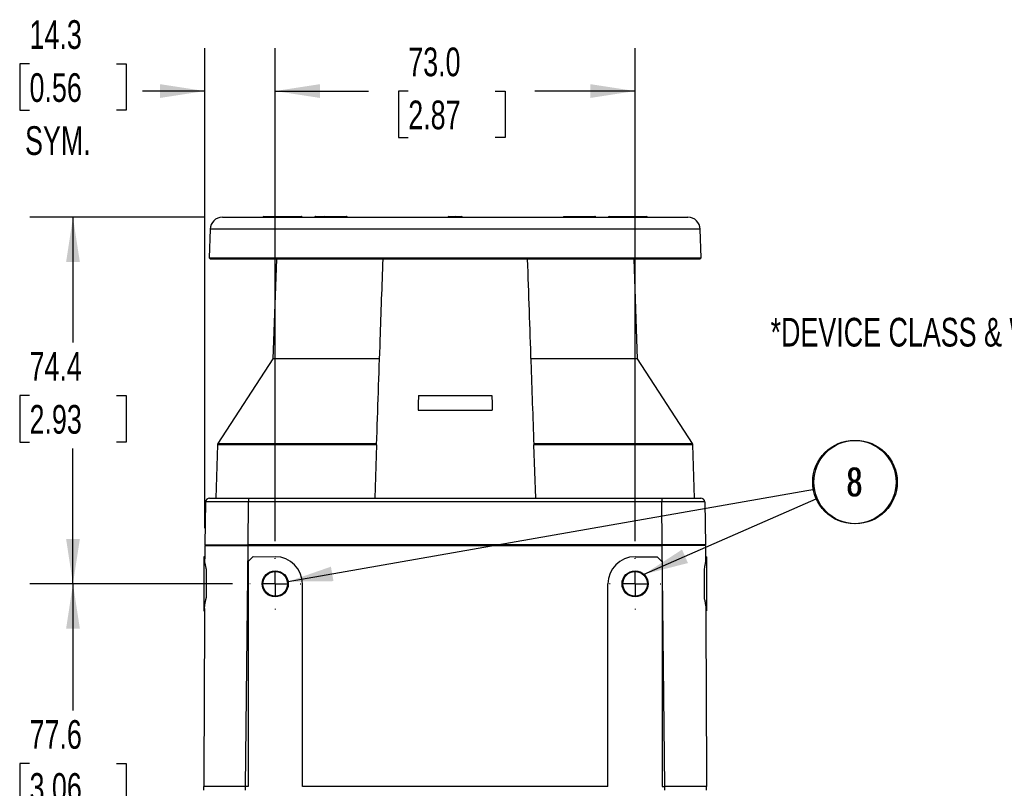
# Model space of a CAD drawing. Header units: millimetres. Extents: x 0 to 768, y 0 to 594.
# Tile 113 of 145: x 452 to 652, y 161 to 317. Entities that reach past the tile are written whole.
import ezdxf

# ---------------------------------------------------------------- set-up
doc = ezdxf.new("R2010")
doc.units = ezdxf.units.MM
doc.header["$LTSCALE"] = 2.75
doc.linetypes.add('CENTERX2', pattern=[20.32, 12.7, -2.54, 2.54, -2.54])
doc.layers.add('CENTER', color=40, linetype='CENTERX2')
doc.layers.add('DIMENSIONS', color=140, linetype='Continuous', lineweight=25)
doc.styles.add('SLDTEXTSTYLE0', font='TXT', dxfattribs={"width": 0.7})
doc.dimstyles.new('SLDDIMSTYLE0', dxfattribs={"dimtxt": 5.934521, "dimasz": 9.0805, "dimexe": 0, "dimexo": 0.0625, "dimgap": 1.48363, "dimtad": 0, "dimtih": 1, "dimtoh": 1, "dimdec": 1, "dimrnd": 1e-09, "dimzin": 4, "dimdsep": 46, "dimtxsty": 'SLDTEXTSTYLE0', "dimsah": 1, "dimcen": 0.09, "dimadec": 0, "dimazin": 1, "dimtfac": 1, "dimtdec": 1, "dimtofl": 0, "dimtmove": 0, "dimatfit": 3, "dimfxl": 0, "dimfrac": 2, "dimtolj": 1, "dimtzin": 12, "dimarcsym": 0})
doc.dimstyles.new('SLDDIMSTYLE2', dxfattribs={"dimtxt": 5.934521, "dimasz": 9.0805, "dimexe": 0, "dimexo": 0.0625, "dimgap": 1.48363, "dimtad": 0, "dimtih": 1, "dimtoh": 1, "dimdec": 1, "dimrnd": 1e-09, "dimzin": 12, "dimdsep": 46, "dimtxsty": 'SLDTEXTSTYLE0', "dimsah": 1, "dimcen": 0.09, "dimadec": 0, "dimazin": 3, "dimtfac": 1, "dimtdec": 1, "dimtofl": 0, "dimtmove": 0, "dimatfit": 3, "dimfxl": 0, "dimfrac": 2, "dimtolj": 1, "dimtzin": 12, "dimarcsym": 0})
doc.dimstyles.new('SLDDIMSTYLE4', dxfattribs={"dimtxt": 0.18, "dimasz": 9.0805, "dimexe": 0, "dimexo": 0.0625, "dimgap": 0, "dimtad": 0, "dimtih": 1, "dimtoh": 1, "dimdec": 0, "dimrnd": 1e-09, "dimzin": 0, "dimdsep": 46, "dimtxsty": 'Standard', "dimsah": 1, "dimcen": 0.09, "dimadec": 0, "dimazin": 0, "dimtfac": 9.0805, "dimtdec": 0, "dimtofl": 0, "dimtmove": 0, "dimatfit": 3, "dimfxl": 0, "dimfrac": 2, "dimtolj": 1, "dimtzin": 0, "dimarcsym": 0})
doc.dimstyles.new('SLDDIMSTYLE7', dxfattribs={"dimtxt": 5.934521, "dimasz": 9.0805, "dimexe": 0, "dimexo": 0.0625, "dimgap": 1.48363, "dimtad": 0, "dimtih": 1, "dimtoh": 1, "dimdec": 1, "dimrnd": 1e-09, "dimzin": 12, "dimdsep": 46, "dimtxsty": 'SLDTEXTSTYLE0', "dimsah": 1, "dimcen": 0.09, "dimadec": 0, "dimazin": 3, "dimtfac": 1, "dimtdec": 1, "dimtmove": 0, "dimatfit": 0, "dimfxl": 0, "dimfrac": 2, "dimtolj": 1, "dimtzin": 12, "dimarcsym": 0})

# ---------------------------------------------------------------- blocks, each defined once
blk = doc.blocks.new('_D_21')
at = {"layer": 'DIMENSIONS'}
for p, q in [((495.56, 202.79), (454.47, 202.79)), ((463.2, 202.79), (463.2, 177.07)), ((454.39, 166.31), (452.39, 166.31)), ((452.39, 166.31), (452.39, 156.88)), ((472.02, 166.31), (474.01, 166.31)), ((474.01, 166.31), (474.01, 156.88)), ((452.39, 156.88), (454.39, 156.88)), ((474.01, 156.88), (472.02, 156.88)), ((463.2, 125.19), (463.2, 155.55)), ((494.39, 125.19), (454.47, 125.19))]:
    blk.add_line(p, q, dxfattribs=at)
for points in [[(463.2, 202.79), (461.81, 193.71), (464.6, 193.71)], [(463.2, 125.19), (464.6, 134.28), (461.81, 134.28)]]:
    blk.add_solid(points, dxfattribs=at)
at = {"layer": 'DIMENSIONS', "char_height": 5.821, "attachment_point": 1, "style": 'SLDTEXTSTYLE0'}
for s, insert in [('77.6', (454.39, 175.14)), ('3.06', (454.39, 164.38))]:
    blk.add_mtext(s, dxfattribs=dict(at, insert=insert))
blk = doc.blocks.new('_D_22')
at = {"layer": 'DIMENSIONS'}
for p, q in [((490.03, 277.19), (454.47, 277.19)), ((463.2, 277.19), (463.2, 251.78)), ((454.39, 241.02), (452.39, 241.02)), ((452.39, 241.02), (452.39, 231.58)), ((472.02, 241.02), (474.01, 241.02)), ((474.01, 241.02), (474.01, 231.58)), ((452.39, 231.58), (454.39, 231.58)), ((463.2, 202.79), (463.2, 230.26)), ((474.01, 231.58), (472.02, 231.58)), ((495.56, 202.79), (454.47, 202.79))]:
    blk.add_line(p, q, dxfattribs=at)
for points in [[(463.2, 277.19), (461.81, 268.11), (464.6, 268.11)], [(463.2, 202.79), (464.6, 211.88), (461.81, 211.88)]]:
    blk.add_solid(points, dxfattribs=at)
at = {"layer": 'DIMENSIONS', "char_height": 5.821, "attachment_point": 1, "style": 'SLDTEXTSTYLE0'}
for s, insert in [('74.4', (454.39, 249.85)), ('2.93', (454.39, 239.09))]:
    blk.add_mtext(s, dxfattribs=dict(at, insert=insert))
blk = doc.blocks.new('_D_23')
at = {"layer": 'DIMENSIONS'}
for p, q in [((504.24, 211.48), (504.24, 311.54)), ((577.24, 211.48), (577.24, 311.54)), ((504.24, 302.81), (523.18, 302.81)), ((531.22, 302.81), (529.23, 302.81)), ((529.23, 302.81), (529.23, 293.38)), ((548.86, 302.81), (550.85, 302.81)), ((550.85, 302.81), (550.85, 293.38)), ((577.24, 302.81), (556.9, 302.81)), ((529.23, 293.38), (531.22, 293.38)), ((550.85, 293.38), (548.86, 293.38))]:
    blk.add_line(p, q, dxfattribs=at)
for points in [[(504.24, 302.81), (513.32, 301.41), (513.32, 304.21)], [(577.24, 302.81), (568.16, 304.21), (568.16, 301.41)]]:
    blk.add_solid(points, dxfattribs=at)
at = {"layer": 'DIMENSIONS', "char_height": 5.821, "attachment_point": 1, "style": 'SLDTEXTSTYLE0'}
for s, insert in [('73.0', (531.22, 311.64)), ('2.87', (531.22, 300.88))]:
    blk.add_mtext(s, dxfattribs=dict(at, insert=insert))
blk = doc.blocks.new('_D_24')
at = {"layer": 'DIMENSIONS'}
for p, q in [((489.95, 214.09), (489.95, 311.54)), ((504.24, 211.48), (504.24, 311.54)), ((454.39, 308.36), (452.39, 308.36)), ((452.39, 308.36), (452.39, 298.93)), ((472.02, 308.36), (474.01, 308.36)), ((474.01, 308.36), (474.01, 298.93)), ((489.95, 302.81), (477.34, 302.81)), ((504.24, 302.81), (521.7, 302.81)), ((452.39, 298.93), (454.39, 298.93)), ((474.01, 298.93), (472.02, 298.93))]:
    blk.add_line(p, q, dxfattribs=at)
for points in [[(489.95, 302.81), (480.87, 304.21), (480.87, 301.41)], [(504.24, 302.81), (513.32, 301.41), (513.32, 304.21)]]:
    blk.add_solid(points, dxfattribs=at)
at = {"layer": 'DIMENSIONS', "char_height": 5.821, "attachment_point": 1, "style": 'SLDTEXTSTYLE0'}
for s, insert in [('14.3', (454.39, 317.19)), ('0.56', (454.39, 306.43)), ('SYM.', (453.48, 295.67))]:
    blk.add_mtext(s, dxfattribs=dict(at, insert=insert))
blk = doc.blocks.new('SW_NOTE_0_6')
at = {"layer": 'DIMENSIONS', "color": 0}
blk.add_circle((8.33, 1.46), 8.46, dxfattribs=at)
at = {"layer": 'DIMENSIONS', "color": 0, "insert": (8.22, 4.4), "char_height": 5.82, "attachment_point": 2, "style": 'SLDTEXTSTYLE0'}
blk.add_mtext('8', dxfattribs=at)
blk = doc.blocks.new('SW_NOTE_0_7')
at = {"layer": 'DIMENSIONS', "color": 0}
blk.add_circle((7.74, 3.4), 8.46, dxfattribs=at)
at = {"layer": 'DIMENSIONS', "color": 0, "insert": (7.64, 6.33), "char_height": 5.82, "attachment_point": 2, "style": 'SLDTEXTSTYLE0'}
blk.add_mtext('8', dxfattribs=at)
blk = doc.blocks.new('SW_CENTERMARKSYMBOL_3')
at = {"layer": 'CENTER', "color": 0}
for p, q in [((0, 5.08), (0, 5.19)), ((0, 0), (0, 2.54)), ((-5.08, 0), (-5.19, 0)), ((0, 0), (-2.54, 0)), ((0, 0), (0, -2.54)), ((0, 0), (2.54, 0)), ((5.08, 0), (5.19, 0)), ((0, -5.08), (0, -5.19))]:
    blk.add_line(p, q, dxfattribs=at)
blk = doc.blocks.new('SW_CENTERMARKSYMBOL_4')
at = {"layer": 'CENTER', "color": 0}
for p, q in [((0, 5.08), (0, 5.19)), ((0, 0), (0, 2.54)), ((-5.08, 0), (-5.19, 0)), ((0, 0), (-2.54, 0)), ((0, 0), (0, -2.54)), ((0, 0), (2.54, 0)), ((5.08, 0), (5.19, 0)), ((0, -5.08), (0, -5.19))]:
    blk.add_line(p, q, dxfattribs=at)

msp = doc.modelspace()

# ---------------------------------------------------------------- linework, layer by layer
for p, q in [((493.52, 277.19), (540.74, 277.19)), ((501.93, 277.34), (501.94, 277.34)), ((501.94, 277.34), (509.52, 277.34)), ((509.52, 277.34), (509.53, 277.34)), ((512.4, 277.34), (512.41, 277.34)), ((512.41, 277.34), (514.19, 277.34)), ((514.19, 277.34), (514.2, 277.34)), ((514.2, 277.34), (518.67, 277.34)), ((539.47, 277.34), (540.73, 277.34)), ((540.73, 277.34), (540.75, 277.34)), ((540.74, 277.19), (587.96, 277.19)), ((540.75, 277.34), (542.01, 277.34)), ((562.81, 277.34), (567.28, 277.34)), ((567.28, 277.34), (567.29, 277.34)), ((567.29, 277.34), (569.07, 277.34)), ((569.08, 277.34), (569.08, 277.34)), ((571.95, 277.34), (571.96, 277.34)), ((571.96, 277.34), (579.54, 277.34)), ((579.54, 277.34), (579.55, 277.34)), ((491.02, 274.78), (490.82, 268.99)), ((590.46, 274.78), (491.02, 274.78)), ((590.66, 268.99), (590.46, 274.78)), ((490.82, 268.99), (491.11, 268.69)), ((490.82, 268.99), (540.74, 268.99)), ((540.74, 268.69), (491.11, 268.69)), ((504.46, 268.69), (503.75, 248.46)), ((540.74, 268.99), (590.66, 268.99)), ((590.37, 268.69), (540.74, 268.69)), ((577.73, 248.46), (577.02, 268.69)), ((590.37, 268.69), (590.66, 268.99)), ((503.75, 248.46), (492.6, 231.29)), ((525.4, 248.46), (503.75, 248.46)), ((577.73, 248.46), (556.08, 248.46)), ((588.88, 231.29), (577.73, 248.46)), ((533.29, 241.01), (548.19, 241.01)), ((533.23, 238.01), (548.25, 238.01)), ((492.52, 231.03), (492.16, 220.19)), ((524.79, 231.03), (492.52, 231.03)), ((492.6, 231.29), (524.8, 231.29)), ((524.79, 231.03), (524.41, 220.19)), ((556.68, 231.29), (588.88, 231.29)), ((557.07, 220.19), (556.69, 231.03)), ((588.96, 231.03), (556.69, 231.03)), ((589.32, 220.19), (588.96, 231.03)), ((498.84, 220.19), (582.64, 220.19)), ((498.84, 220.19), (498.84, 219.42)), ((582.64, 220.19), (582.64, 219.42)), ((490.11, 219.41), (489.95, 210.69)), ((498.74, 210.69), (498.84, 219.42)), ((582.64, 219.42), (498.84, 219.42)), ((582.74, 210.69), (582.64, 219.42)), ((591.37, 219.41), (591.53, 210.69)), ((489.95, 210.59), (489.94, 207.86)), ((490.97, 210.69), (490.97, 210.59)), ((498.19, 161.69), (498.74, 210.59)), ((582.74, 210.69), (498.74, 210.69)), ((498.74, 210.59), (582.74, 210.59)), ((498.75, 210.69), (498.75, 210.59)), ((582.73, 210.69), (582.73, 210.59)), ((583.29, 161.69), (582.74, 210.59)), ((590.51, 210.69), (590.51, 210.59)), ((591.53, 210.59), (591.54, 207.86)), ((489.94, 208.29), (489.74, 208.29)), ((489.74, 208.29), (489.74, 202.79)), ((489.94, 208.29), (489.94, 208.29)), ((499.74, 208.35), (498.74, 207.36)), ((499.74, 208.35), (504.24, 208.29)), ((577.24, 208.29), (581.74, 208.29)), ((582.74, 207.29), (581.74, 208.29)), ((591.74, 208.29), (591.54, 208.29)), ((591.54, 208.29), (591.54, 208.29)), ((591.74, 208.29), (591.74, 202.79)), ((490.24, 205.86), (490.24, 199.96)), ((498.74, 207.36), (498.74, 161.69)), ((582.74, 207.29), (582.74, 161.69)), ((591.24, 205.86), (591.24, 199.96)), ((489.74, 202.79), (489.74, 197.29)), ((509.74, 161.69), (509.74, 202.79)), ((571.74, 161.69), (571.74, 202.79)), ((591.74, 202.79), (591.74, 197.29)), ((489.74, 197.29), (489.9, 197.29)), ((591.58, 197.29), (591.74, 197.29)), ((489.74, 160.89), (489.74, 161.69)), ((498.74, 161.69), (498.19, 161.69)), ((498.19, 160.89), (498.19, 161.69)), ((571.74, 161.69), (509.74, 161.69)), ((582.74, 161.69), (583.29, 161.69)), ((583.29, 160.89), (583.29, 161.69)), ((591.74, 160.89), (591.74, 161.69))]:
    msp.add_line(p, q)
at = {"flags": 128}
for points in [[(533.29, 241.01), (533.26, 239.33), (533.23, 238.01)], [(548.19, 241.01), (548.22, 239.33), (548.25, 238.01)]]:
    msp.add_lwpolyline(points, dxfattribs=at)
for centre, radius in [((504.24, 202.79), 2.65), ((504.24, 202.79), 2.5), ((577.24, 202.79), 2.65), ((577.24, 202.79), 2.5)]:
    msp.add_circle(centre, radius)
for centre, radius, start, end in [((493.52, 274.69), 2.5, 90, 178), ((501.93, 277.14), 0.2, 90, 165.5225), ((501.74, 277.22), 0.233, 352.7588, 31.2063), ((509.33, 277.22), 0.233, 352.7588, 31.2063), ((512.43, 277.19), 0.161, 98.4999, 176.716), ((514.22, 277.19), 0.161, 98.4999, 176.716), ((514.19, 277.17), 0.173, 7.4549, 85.3681), ((518.66, 277.17), 0.173, 7.4549, 85.3681), ((539.47, 277.14), 0.2, 90, 165.5225), ((539.47, 277.15), 0.198, 90.2671, 166.0167), ((540.73, 277.15), 0.198, 90.2671, 166.0167), ((540.75, 277.15), 0.198, 13.9833, 89.7329), ((542.01, 277.14), 0.2, 14.4775, 90), ((542.01, 277.15), 0.198, 13.9833, 89.7329), ((562.81, 277.14), 0.2, 90, 165.5225), ((562.82, 277.17), 0.173, 94.6319, 172.5451), ((567.29, 277.17), 0.173, 94.6319, 172.5451), ((567.26, 277.19), 0.161, 3.284, 81.5001), ((569.05, 277.19), 0.161, 3.284, 81.5001), ((571.95, 277.14), 0.2, 90, 165.5225), ((572.15, 277.22), 0.233, 148.7937, 187.2412), ((579.74, 277.22), 0.233, 148.7937, 187.2412), ((579.55, 277.14), 0.2, 14.4775, 90), ((587.96, 274.69), 2.5, 2, 90), ((493.01, 231.02), 0.5, 147, 178.1), ((588.46, 231.02), 0.5, 1.9, 33), ((490.91, 219.39), 0.8, 90, 179.0001), ((590.57, 219.39), 0.8, 0.9999, 90), ((504.24, 202.79), 5.5, 0, 90), ((577.24, 202.79), 5.5, 90, 180)]:
    msp.add_arc(centre, radius, start, end)
for points, knots in [([(509.72, 277.19), (509.72, 277.22), (509.7, 277.26), (509.65, 277.31), (509.59, 277.34), (509.55, 277.34), (509.53, 277.34)], [0, 0, 0, 0, 0.243088, 0.5, 0.756912, 1, 1, 1, 1]), ([(512.4, 277.34), (512.38, 277.34), (512.34, 277.34), (512.28, 277.31), (512.23, 277.26), (512.22, 277.22), (512.21, 277.19)], [0, 0, 0, 0, 0.242883, 0.499684, 0.756657, 1, 1, 1, 1]), ([(518.87, 277.19), (518.86, 277.21), (518.86, 277.23), (518.84, 277.26), (518.82, 277.28), (518.79, 277.31), (518.76, 277.32), (518.73, 277.34), (518.7, 277.34), (518.68, 277.34), (518.67, 277.34)], [0, 0, 0, 0, 0.124287, 0.251564, 0.381417, 0.514519, 0.646716, 0.772705, 0.890181, 1, 1, 1, 1]), ([(569.27, 277.19), (569.26, 277.22), (569.25, 277.26), (569.2, 277.31), (569.14, 277.34), (569.1, 277.34), (569.08, 277.34)], [0, 0, 0, 0, 0.243343, 0.500316, 0.757117, 1, 1, 1, 1]), ([(524.79, 231.03), (525.04, 238.15), (525.48, 250.7), (525.92, 263.26), (526.11, 268.69)], [0, 0, 0, 0, 0.566885, 1, 1, 1, 1]), ([(555.37, 268.69), (555.61, 261.74), (556.05, 249.19), (556.49, 236.63), (556.69, 231.03)], [0, 0, 0, 0, 0.554072, 1, 1, 1, 1]), ([(490.91, 220.19), (490.91, 220.19), (491, 220.19), (491.94, 220.19), (492.66, 220.19), (494.24, 220.19), (495.11, 220.19), (496.93, 220.19), (497.89, 220.19), (498.84, 220.19)], [0, 0, 0, 0, 0.25, 0.25, 0.5, 0.5, 0.75, 0.75, 1, 1, 1, 1]), ([(582.64, 220.19), (583.59, 220.19), (584.54, 220.19), (586.36, 220.19), (587.23, 220.19), (588.81, 220.19), (589.53, 220.19), (590.47, 220.19), (590.57, 220.19), (590.57, 220.19)], [0, 0, 0, 0, 0.25, 0.25, 0.5, 0.5, 0.75, 0.75, 1, 1, 1, 1]), ([(498.84, 219.42), (498.37, 219.42), (497.89, 219.42), (496.88, 219.41), (496.36, 219.41), (495.27, 219.41), (494.72, 219.41), (493.65, 219.41), (493.13, 219.41), (492.18, 219.41), (491.76, 219.41), (491.05, 219.41), (490.77, 219.41), (490.36, 219.41), (490.24, 219.41), (490.11, 219.41), (490.11, 219.41), (490.11, 219.41)], [0, 0, 0, 0, 0.125, 0.125, 0.25, 0.25, 0.375, 0.375, 0.5, 0.5, 0.625, 0.625, 0.75, 0.75, 0.875, 0.875, 1, 1, 1, 1]), ([(591.37, 219.41), (591.37, 219.41), (591.37, 219.41), (591.24, 219.41), (591.12, 219.41), (590.71, 219.41), (590.43, 219.41), (589.72, 219.41), (589.29, 219.41), (588.35, 219.41), (587.83, 219.41), (586.76, 219.41), (586.21, 219.41), (585.12, 219.41), (584.59, 219.41), (583.59, 219.42), (583.11, 219.42), (582.64, 219.42)], [0, 0, 0, 0, 0.125, 0.125, 0.25, 0.25, 0.375, 0.375, 0.5, 0.5, 0.625, 0.625, 0.75, 0.75, 0.875, 0.875, 1, 1, 1, 1]), ([(489.95, 210.69), (489.95, 210.69), (489.96, 210.69), (490.09, 210.69), (490.21, 210.69), (490.62, 210.69), (490.9, 210.69), (491.61, 210.69), (492.04, 210.69), (492.99, 210.69), (493.51, 210.69), (494.59, 210.69), (495.15, 210.69), (496.23, 210.69), (496.77, 210.69), (497.78, 210.69), (498.27, 210.69), (498.74, 210.69)], [0, 0, 0, 0, 0.125, 0.125, 0.25, 0.25, 0.375, 0.375, 0.5, 0.5, 0.625, 0.625, 0.75, 0.75, 0.875, 0.875, 1, 1, 1, 1]), ([(489.95, 210.59), (489.95, 210.59), (489.95, 210.59), (489.96, 210.59), (489.96, 210.59), (489.96, 210.59), (489.97, 210.59), (489.99, 210.59), (490, 210.59), (490.02, 210.59), (490.04, 210.59), (490.08, 210.59), (490.1, 210.59), (490.16, 210.59), (490.19, 210.59), (490.25, 210.59), (490.29, 210.59), (490.37, 210.59), (490.42, 210.59), (490.51, 210.59), (490.56, 210.59), (490.67, 210.59), (490.73, 210.59), (490.85, 210.59), (490.91, 210.59), (491.04, 210.59), (491.1, 210.59), (491.24, 210.59), (491.31, 210.59), (491.46, 210.59), (491.53, 210.59), (491.69, 210.59), (491.77, 210.59), (491.93, 210.59), (492.01, 210.59), (492.17, 210.59), (492.26, 210.59), (492.43, 210.59), (492.52, 210.59), (492.7, 210.59), (492.79, 210.59), (492.97, 210.59), (493.06, 210.59), (493.25, 210.59), (493.34, 210.59), (493.53, 210.59), (493.63, 210.59), (493.82, 210.59), (493.92, 210.59), (494.11, 210.59), (494.21, 210.59), (494.41, 210.59), (494.52, 210.59), (494.72, 210.59), (494.82, 210.59), (495.03, 210.59), (495.13, 210.59), (495.34, 210.59), (495.44, 210.59), (495.65, 210.59), (495.76, 210.59), (495.97, 210.59), (496.08, 210.59), (496.29, 210.59), (496.4, 210.59), (496.62, 210.59), (496.72, 210.59), (496.94, 210.59), (497.05, 210.59), (497.27, 210.59), (497.38, 210.59), (497.59, 210.59), (497.7, 210.59), (497.92, 210.59), (498.03, 210.59), (498.24, 210.59), (498.34, 210.59), (498.54, 210.59), (498.64, 210.59), (498.74, 210.59)], [0, 0, 0, 0, 0.025751, 0.025751, 0.051504, 0.051504, 0.077262, 0.077262, 0.103025, 0.103025, 0.128794, 0.128794, 0.154566, 0.154566, 0.180341, 0.180341, 0.206116, 0.206116, 0.23189, 0.23189, 0.257662, 0.257662, 0.283432, 0.283432, 0.3092, 0.3092, 0.334965, 0.334965, 0.360729, 0.360729, 0.386491, 0.386491, 0.412252, 0.412252, 0.438012, 0.438012, 0.463771, 0.463771, 0.489529, 0.489529, 0.515287, 0.515287, 0.541045, 0.541045, 0.566802, 0.566802, 0.592558, 0.592558, 0.618315, 0.618315, 0.644072, 0.644072, 0.669828, 0.669828, 0.695585, 0.695585, 0.721342, 0.721342, 0.747099, 0.747099, 0.772856, 0.772856, 0.798613, 0.798613, 0.82437, 0.82437, 0.850127, 0.850127, 0.875884, 0.875884, 0.901639, 0.901639, 0.927394, 0.927394, 0.953147, 0.953147, 0.976572, 0.976572, 1, 1, 1, 1]), ([(591.53, 210.69), (591.53, 210.69), (591.53, 210.69), (591.45, 210.69), (591.25, 210.69), (590.93, 210.69), (590.51, 210.69), (589.82, 210.69), (588.79, 210.69), (587.41, 210.69), (585.91, 210.69), (584.6, 210.69), (583.54, 210.69), (583.01, 210.69), (582.74, 210.69)], [0, 0, 0, 0, 0.0622831, 0.1241154, 0.1866261, 0.2491832, 0.310153, 0.3744969, 0.4992477, 0.624595, 0.7494703, 0.8747994, 0.9373071, 1, 1, 1, 1]), ([(591.53, 210.59), (591.53, 210.59), (591.53, 210.59), (591.52, 210.59), (591.52, 210.59), (591.52, 210.59), (591.51, 210.59), (591.49, 210.59), (591.48, 210.59), (591.46, 210.59), (591.44, 210.59), (591.4, 210.59), (591.38, 210.59), (591.32, 210.59), (591.29, 210.59), (591.22, 210.59), (591.19, 210.59), (591.11, 210.59), (591.06, 210.59), (590.97, 210.59), (590.92, 210.59), (590.81, 210.59), (590.75, 210.59), (590.63, 210.59), (590.57, 210.59), (590.44, 210.59), (590.38, 210.59), (590.24, 210.59), (590.17, 210.59), (590.02, 210.59), (589.95, 210.59), (589.79, 210.59), (589.71, 210.59), (589.55, 210.59), (589.47, 210.59), (589.3, 210.59), (589.22, 210.59), (589.05, 210.59), (588.96, 210.59), (588.78, 210.59), (588.69, 210.59), (588.51, 210.59), (588.42, 210.59), (588.23, 210.59), (588.14, 210.59), (587.95, 210.59), (587.85, 210.59), (587.66, 210.59), (587.56, 210.59), (587.36, 210.59), (587.27, 210.59), (587.07, 210.59), (586.96, 210.59), (586.76, 210.59), (586.66, 210.59), (586.45, 210.59), (586.35, 210.59), (586.14, 210.59), (586.04, 210.59), (585.83, 210.59), (585.72, 210.59), (585.51, 210.59), (585.4, 210.59), (585.19, 210.59), (585.08, 210.59), (584.86, 210.59), (584.76, 210.59), (584.54, 210.59), (584.43, 210.59), (584.21, 210.59), (584.1, 210.59), (583.88, 210.59), (583.78, 210.59), (583.56, 210.59), (583.45, 210.59), (583.24, 210.59), (583.14, 210.59), (582.94, 210.59), (582.84, 210.59), (582.74, 210.59)], [0, 0, 0, 0, 0.025751, 0.025751, 0.051504, 0.051504, 0.077262, 0.077262, 0.103025, 0.103025, 0.128794, 0.128794, 0.154566, 0.154566, 0.180341, 0.180341, 0.206116, 0.206116, 0.23189, 0.23189, 0.257662, 0.257662, 0.283432, 0.283432, 0.3092, 0.3092, 0.334965, 0.334965, 0.360729, 0.360729, 0.386491, 0.386491, 0.412252, 0.412252, 0.438012, 0.438012, 0.463771, 0.463771, 0.489529, 0.489529, 0.515287, 0.515287, 0.541045, 0.541045, 0.566802, 0.566802, 0.592558, 0.592558, 0.618315, 0.618315, 0.644072, 0.644072, 0.669828, 0.669828, 0.695585, 0.695585, 0.721342, 0.721342, 0.747099, 0.747099, 0.772856, 0.772856, 0.798613, 0.798613, 0.82437, 0.82437, 0.850127, 0.850127, 0.875884, 0.875884, 0.901639, 0.901639, 0.927394, 0.927394, 0.953147, 0.953147, 0.976572, 0.976572, 1, 1, 1, 1]), ([(490.24, 205.86), (490.21, 205.98), (490.19, 206.1), (490.14, 206.32), (490.11, 206.43), (490.07, 206.64), (490.05, 206.74), (490.01, 206.94), (490, 207.03), (489.97, 207.21), (489.97, 207.29), (489.95, 207.45), (489.95, 207.53), (489.94, 207.64), (489.94, 207.67), (489.94, 207.76), (489.94, 207.81), (489.94, 207.86)], [0, 0, 0, 0, 0.135712, 0.135712, 0.271436, 0.271436, 0.407174, 0.407174, 0.542926, 0.542926, 0.678683, 0.678683, 0.814432, 0.814432, 0.882213, 0.882213, 1, 1, 1, 1]), ([(591.54, 207.86), (591.54, 207.8), (591.54, 207.74), (591.54, 207.61), (591.53, 207.54), (591.52, 207.39), (591.52, 207.3), (591.5, 207.13), (591.48, 207.04), (591.45, 206.85), (591.43, 206.76), (591.39, 206.55), (591.37, 206.45), (591.31, 206.18), (591.28, 206.03), (591.24, 205.86)], [0, 0, 0, 0, 0.135253, 0.135253, 0.270522, 0.270522, 0.405806, 0.405806, 0.541093, 0.541093, 0.67637, 0.67637, 0.811632, 0.811632, 1, 1, 1, 1]), ([(489.9, 197.76), (489.9, 197.82), (489.9, 197.88), (489.9, 198.02), (489.9, 198.09), (489.92, 198.25), (489.92, 198.33), (489.95, 198.51), (489.96, 198.6), (489.99, 198.79), (490.01, 198.89), (490.05, 199.1), (490.07, 199.21), (490.12, 199.42), (490.14, 199.52), (490.19, 199.74), (490.21, 199.84), (490.24, 199.96)], [0, 0, 0, 0, 0.127831, 0.127831, 0.255678, 0.255678, 0.383537, 0.383537, 0.511399, 0.511399, 0.639252, 0.639252, 0.767093, 0.767093, 0.883254, 0.883254, 1, 1, 1, 1]), ([(591.24, 199.96), (591.27, 199.83), (591.3, 199.71), (591.35, 199.48), (591.37, 199.36), (591.42, 199.14), (591.44, 199.04), (591.48, 198.83), (591.5, 198.73), (591.53, 198.54), (591.54, 198.45), (591.56, 198.28), (591.57, 198.19), (591.58, 198.05), (591.58, 197.99), (591.58, 197.87), (591.58, 197.81), (591.58, 197.76)], [0, 0, 0, 0, 0.129123, 0.129123, 0.258255, 0.258255, 0.387399, 0.387399, 0.516557, 0.516557, 0.645724, 0.645724, 0.774888, 0.774888, 0.887156, 0.887156, 1, 1, 1, 1]), ([(498.19, 161.69), (497.71, 161.69), (497.22, 161.69), (496.21, 161.69), (495.7, 161.69), (494.65, 161.69), (494.12, 161.69), (493.09, 161.69), (492.6, 161.69), (491.7, 161.69), (491.3, 161.69), (490.63, 161.69), (490.36, 161.69), (489.98, 161.69), (489.86, 161.69), (489.74, 161.69), (489.74, 161.69), (489.74, 161.69)], [0, 0, 0, 0, 0.125, 0.125, 0.25, 0.25, 0.375, 0.375, 0.5, 0.5, 0.625, 0.625, 0.75, 0.75, 0.875, 0.875, 1, 1, 1, 1]), ([(591.74, 161.69), (591.74, 161.69), (591.74, 161.69), (591.74, 161.69), (591.73, 161.69), (591.65, 161.69), (591.28, 161.69), (590.44, 161.69), (589.33, 161.69), (588.02, 161.69), (586.54, 161.69), (585.2, 161.69), (584.24, 161.69), (583.77, 161.69), (583.49, 161.69), (583.36, 161.69), (583.29, 161.69)], [0, 0, 0, 0, 0.015625, 0.03125, 0.0625, 0.125, 0.25, 0.375, 0.5, 0.625, 0.75, 0.875, 0.9375, 0.96875, 0.984375, 1, 1, 1, 1])]:
    msp.add_open_spline(points, degree=3, knots=knots)
for points in [[(489.9, 197.76), (489.84, 185.74), (489.79, 173.72), (489.74, 161.69)], [(591.58, 197.76), (591.63, 185.74), (591.69, 173.72), (591.74, 161.69)]]:
    msp.add_open_spline(points, degree=3)

# ---------------------------------------------------------------- block references
at = {"layer": 'CENTER'}
for name, p in [('SW_CENTERMARKSYMBOL_3', (504.24, 202.79)), ('SW_CENTERMARKSYMBOL_4', (577.24, 202.79))]:
    msp.add_blockref(name, p, dxfattribs=at)
at = {"layer": 'DIMENSIONS'}
for name, p in [('SW_NOTE_0_7', (613.99, 220.06)), ('SW_NOTE_0_6', (613.63, 221.99))]:
    msp.add_blockref(name, p, dxfattribs=at)

# ---------------------------------------------------------------- texts
at = {"layer": 'DIMENSIONS', "insert": (604.73, 256.78), "char_height": 5.8208, "attachment_point": 1, "style": 'SLDTEXTSTYLE0'}
msp.add_mtext('*DEVICE CLASS & WARNING LABEL', dxfattribs=at)

# ---------------------------------------------------------------- dimensions: what is measured, and where the dimension line sits
at = {"layer": 'DIMENSIONS'}
dim = msp.add_linear_dim(base=(489.95, 302.81), p1=(504.24, 207.98), p2=(489.95, 210.59), text='<>\\PSYM.', dimstyle='SLDDIMSTYLE7', dxfattribs=at)
dim.commit()
dim.dimension.update_dxf_attribs({"geometry": '_D_24', "text_midpoint": (463.2, 302.81), "dimtype": 160})
dim = msp.add_linear_dim(base=(577.24, 302.81), p1=(504.24, 207.98), p2=(577.24, 207.98), dimstyle='SLDDIMSTYLE0', dxfattribs=at)
dim.commit()
dim.dimension.update_dxf_attribs({"geometry": '_D_23', "text_midpoint": (540.04, 302.81), "dimtype": 160})
for base, p1, p2, picture, middle in [((463.2, 277.19), (499.05, 202.79), (493.52, 277.19), '_D_22', (463.2, 241.02)), ((463.2, 202.79), (497.89, 125.19), (499.05, 202.79), '_D_21', (463.2, 166.31))]:
    dim = msp.add_linear_dim(base=base, p1=p1, p2=p2, angle=90, dimstyle='SLDDIMSTYLE2', dxfattribs=at)
    dim.commit()
    dim.dimension.update_dxf_attribs({"geometry": picture, "text_midpoint": middle, "dimtype": 160})

# ---------------------------------------------------------------- leaders
for points in [[(506.85, 203.24), (613.63, 221.99)], [(579.05, 204.73), (613.99, 220.06)]]:
    msp.add_leader(points, dimstyle='SLDDIMSTYLE4', dxfattribs=at)

doc.saveas('drawing.dxf')
